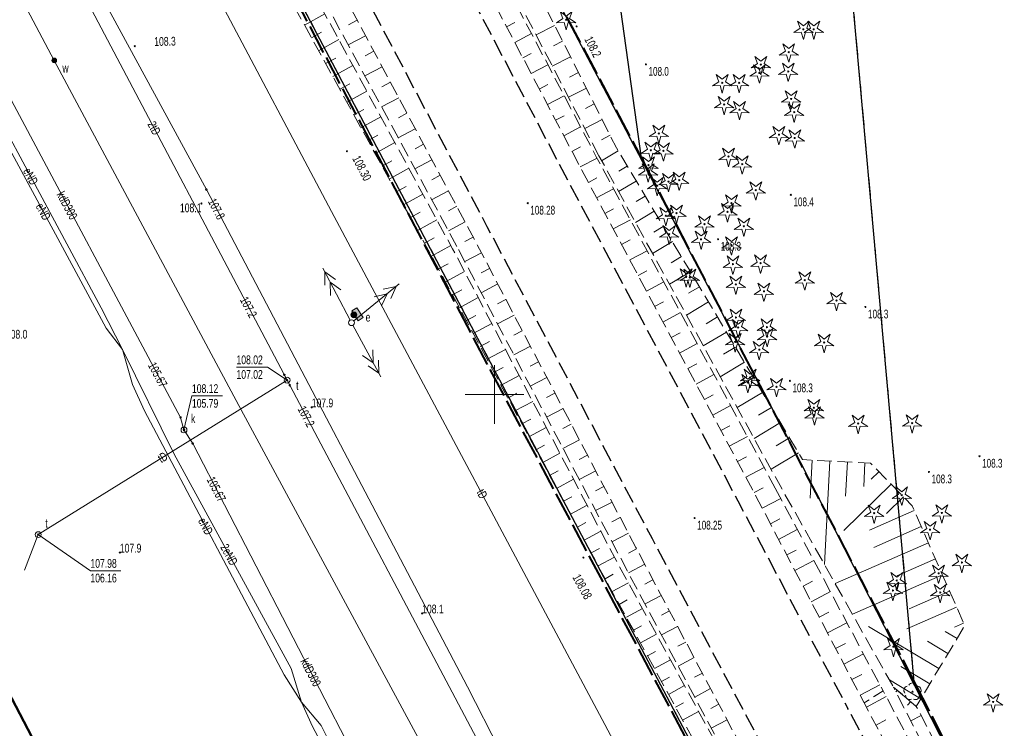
# Model space of a CAD drawing. Header units: metres. Extents: x 7529521 to 7531797, y 5723878 to 5728074.
# Tile 77 of 90: x 7529810 to 7529893, y 5727472 to 5727532. Entities that reach past the tile are written whole.
import ezdxf
from ezdxf.enums import TextEntityAlignment as Align

# ---------------------------------------------------------------- set-up
doc = ezdxf.new("R2010")
doc.units = ezdxf.units.M
for name, pattern in [('11', [3, 2.5, -0.5]), ('4_1', [0]), ('4_SUPE_01', [0]), ('4_SUPK_01', [0]), ('4_SUPT_01', [0]), ('4_SUPW_01', [0]), ('GDE', [0]), ('GUK', [2, 1.5, -0.5]), ('GUZ', [1, 0.5, -0.5]), ('L_0_05', [1.75, 1.25, -0.5]), ('L_0_06', [2, 1.5, -0.5]), ('L_0_09', [2.5, 2, -0.5])]:
    doc.linetypes.add(name, pattern=pattern)
doc.layers.get('0').update_dxf_attribs({"color": 252})
for name, color, linetype, lineweight in [('Dzialki', 80, 'GDE', 30), ('jezdnia', 252, 'L_0_06', 18), ('k', 252, 'Continuous', 18), ('Kontury', 252, 'GUK', 18), ('MPZP', 130, '11', 40), ('RTPW_T_0', 252, 'Continuous', 15), ('RTPW_T_1', 252, 'Continuous', 15), ('skarpa nieumocniona', 252, 'L_0_05', 18), ('SUPE_E_T_3', 240, 'Continuous', 15), ('SUPE_L_1', 240, '4_SUPE_01', 18), ('SUPE_L_2', 240, '4_SUPE_01', 18), ('SUPE_L_3', 240, '4_SUPE_01', 18), ('SUPK_E_T_0', 24, 'Continuous', 15), ('SUPK_L_0', 24, '4_SUPK_01', 18), ('SUPT_E_T_0', 30, 'Continuous', 15), ('SUPT_L_0', 30, '4_SUPT_01', 18), ('SUPW_L_2', 150, '4_SUPW_01', 18), ('SUSM_T_3', 252, 'Continuous', 18), ('SUTE_T_0', 240, 'Continuous', 18), ('SUTK_T_0', 252, 'Continuous', 18), ('SUTT_T_0', 30, 'Continuous', 18), ('SUUK_E_T_9', 34, 'Continuous', 15), ('SUUK_T_2', 34, 'Continuous', 18), ('SUUT_E_T_9', 30, 'Continuous', 15), ('SUUT_T_1', 30, 'Continuous', 18), ('SUUW_E_T_5', 7, 'Continuous', 15), ('SUUW_T_7', 7, 'Continuous', 18), ('Uzytki', 252, 'GUZ', 18), ('wysokosci_naturalne', 7, 'Continuous', 18), ('wysokosci_sztuczne', 7, 'Continuous', 18)]:
    doc.layers.add(name, color=color, linetype=linetype, lineweight=lineweight)
doc.layers.add('zakres', color=7, linetype='L_0_09', lineweight=50, true_color=0xff05ff)
doc.styles.get("Standard").update_dxf_attribs({"font": 'arial.ttf'})

# ---------------------------------------------------------------- blocks, each defined once
blk = doc.blocks.new('2_RTPW01')
at = {"linetype": 'Continuous'}
blk.add_circle((0, 0), 0.045, dxfattribs=at)
blk = doc.blocks.new('2_RTPW02')
at = {"linetype": 'Continuous'}
blk.add_circle((0, 0), 0.045, dxfattribs=at)
blk = doc.blocks.new('4_SUSM04_01')
at = {"linetype": 'Continuous'}
blk.add_circle((0, 0), 0.25, dxfattribs=at)
blk = doc.blocks.new('4_SUPS01_03')
at = {"linetype": 'Continuous'}
blk.add_circle((0, 0), 0.0625, dxfattribs=at)
blk = doc.blocks.new('4_SUPS01_05')
at = {"linetype": 'Continuous'}
blk.add_circle((0, 0), 0.0625, dxfattribs=at)
blk = doc.blocks.new('4_SUPS01_07')
at = {"linetype": 'Continuous'}
blk.add_circle((0, 0), 0.0625, dxfattribs=at)
blk = doc.blocks.new('4_SUUS15_05')
at = {"linetype": 'Continuous'}
blk.add_circle((0, 0), 0.25, dxfattribs=at)
blk = doc.blocks.new('4_SUUS15_07')
at = {"linetype": 'Continuous'}
blk.add_circle((0, 0), 0.25, dxfattribs=at)
blk = doc.blocks.new('4_SUUS25')
at = {"linetype": 'Continuous'}
for radius in [0.2, 0.175, 0.15, 0.125, 0.1, 0.075, 0.05, 0.025, 0.00715]:
    blk.add_circle((0, 0), radius, dxfattribs=at)
blk = doc.blocks.new('OBOP01_01')
at = {"linetype": 'Continuous', "lineweight": 18}
blk.add_hatch(color=0, dxfattribs=at).paths.add_polyline_path([(0, -0.1, 1), (0, 0.1, 1)])
at = {"color": 0, "linetype": 'Continuous', "lineweight": 18, "flags": 128}
blk.add_lwpolyline([(0, -1.74), (-0.35, -0.48), (-1.65, -0.54), (-0.57, 0.18), (-1.02, 1.4), (0, 0.6), (1.02, 1.4), (0.57, 0.18), (1.65, -0.54), (0.35, -0.48), (0, -1.74)], dxfattribs=at)
at = {"color": 0, "linetype": 'Continuous', "lineweight": 18}
blk.add_circle((0, 0), 0.1, dxfattribs=at)
blk = doc.blocks.new('OBOP02_01')
at = {"linetype": 'Continuous', "lineweight": 18}
blk.add_hatch(color=0, dxfattribs=at).paths.add_polyline_path([(0, -0.1, 1), (0, 0.1, 1)])
at = {"color": 0, "linetype": 'Continuous', "lineweight": 18}
blk.add_circle((0, 0), 0.1, dxfattribs=at)
for centre, radius, start, end in [((-0.77, 0.25), 0.7, 101.6336, 222.6627), ((0, 0.8), 0.7, 29.8459, 150.1541), ((0.77, 0.25), 0.7, 317.3373, 78.3664), ((-0.46, -0.64), 0.71, 174.3693, 292.5572), ((0.46, -0.64), 0.71, 247.4428, 5.6307)]:
    blk.add_arc(centre, radius, start, end, dxfattribs=at)
blk = doc.blocks.new('SUSM04_01')
at = {"linetype": 'Continuous', "lineweight": 18, "true_color": 0xffffff}
blk.add_hatch(color=7, dxfattribs=at).paths.add_polyline_path([(0, -0.5, 1), (0, 0.5, 1)])
at = {"color": 0, "linetype": 'Continuous', "lineweight": 18}
blk.add_circle((0, 0), 0.5, dxfattribs=at)
blk = doc.blocks.new('SUUS18_01')
at = {"linetype": 'Continuous', "lineweight": 18, "true_color": 0xffffff}
blk.add_hatch(color=7, dxfattribs=at).paths.add_polyline_path([(1, 0.5), (1, -0.5), (-1, -0.5), (-1, 0.5)])
at = {"color": 0, "linetype": 'Continuous', "lineweight": 18, "flags": 128}
blk.add_lwpolyline([(1, 0.5), (1, -0.5), (-1, -0.5), (-1, 0.5)], close=True, dxfattribs=at)
blk = doc.blocks.new('RTPW01')
at = {"linetype": 'Continuous', "lineweight": 13}
blk.add_hatch(color=0, dxfattribs=at).paths.add_polyline_path([(0, -0.09, 1), (0, 0.09, 1)])
at = {"color": 0, "linetype": 'Continuous', "lineweight": 13}
blk.add_circle((0, 0), 0.0906, dxfattribs=at)
blk = doc.blocks.new('RTPW02')
at = {"linetype": 'Continuous', "lineweight": 13}
blk.add_hatch(color=0, dxfattribs=at).paths.add_polyline_path([(0, -0.09, 1), (0, 0.09, 1)])
at = {"color": 0, "linetype": 'Continuous', "lineweight": 13}
blk.add_circle((0, 0), 0.0906, dxfattribs=at)

msp = doc.modelspace()

# ---------------------------------------------------------------- linework, layer by layer
at = {"layer": 'Dzialki'}
for p, q in [((7529883.55, 5727438.51), (7529764.49, 5727664.25)), ((7529862.56, 5727519.97), (7529842.662, 5727664.508)), ((7529885.83, 5727475.19), (7529874.1, 5727605.344)), ((7529847.41, 5727548.8), (7529862.56, 5727519.97)), ((7529862.56, 5727519.97), (7529876.1, 5727494.21)), ((7529876.1, 5727494.21), (7529885.83, 5727475.19)), ((7529885.83, 5727475.19), (7529924.75, 5727399.03))]:
    msp.add_line(p, q, dxfattribs=at)
at = {"layer": 'jezdnia', "color": 251, "lineweight": 30, "flags": 128}
for points in [[(7529691.09, 5727830.87), (7529707.47, 5727799.92), (7529712.07, 5727791.13), (7529726.83, 5727763.24), (7529737.15, 5727743.67), (7529748.49, 5727722.19), (7529759.95, 5727700.53), (7529774.51, 5727673.1), (7529786.56, 5727650.33), (7529799.02, 5727626.67), (7529815.06, 5727596.45), (7529826.26, 5727575.13), (7529839.99, 5727549.18), (7529856.24, 5727518.3), (7529870.76, 5727490.93), (7529880.14, 5727473.23)], [(7529873.09, 5727469.59), (7529863.47, 5727487.68), (7529849.39, 5727514.32), (7529832.85, 5727545.65), (7529819.44, 5727571.03), (7529807.76, 5727593.05), (7529791.96, 5727622.96), (7529779.37, 5727646.68), (7529767.44, 5727669.23), (7529763.72, 5727676.13), (7529752.62, 5727697.22), (7529741.62, 5727718.07), (7529735.02, 5727730.45), (7529729.78, 5727740.26), (7529723.3, 5727752.49), (7529719.93, 5727759.11), (7529704.22, 5727788.65), (7529700.19, 5727796.33), (7529683.78, 5727827.48)], [(7530249.74, 5726774.91), (7530238.97, 5726795.03), (7530227.73, 5726816.2), (7530211.17, 5726847.69), (7530209.64, 5726850.47), (7530207.76, 5726854.05), (7530192.02, 5726883.78), (7530183.97, 5726898.95), (7530171.46, 5726922.68), (7530157.86, 5726948.23), (7530144.92, 5726972.76), (7530131.87, 5726997.33), (7530119.38, 5727020.86), (7530101.01, 5727055.65), (7530091.95, 5727072.8), (7530088.26, 5727079.82), (7530081.04, 5727093.4), (7530069.61, 5727115.07), (7530057.57, 5727137.9), (7530044.71, 5727162.33), (7530031.59, 5727187.1), (7530018.34, 5727212.06), (7530007.67, 5727232.32), (7529994.99, 5727256.31), (7529991.76, 5727262.47), (7529988.37, 5727268.84), (7529980.42, 5727283.93), (7529967.15, 5727308.88), (7529954.85, 5727332.14), (7529942.09, 5727356.32), (7529930.86, 5727377.61), (7529915.18, 5727407.25), (7529903.89, 5727428.55), (7529894.26, 5727446.69), (7529880.14, 5727473.23)]]:
    msp.add_lwpolyline(points, dxfattribs=at)
at = {"layer": 'k', "linetype": 'Continuous', "lineweight": 18, "flags": 128}
for points in [[(7529850, 5727497.5), (7529850, 5727502.5)], [(7529847.5, 5727500), (7529852.5, 5727500)]]:
    msp.add_lwpolyline(points, dxfattribs=at)
at = {"layer": 'Kontury'}
for p, q in [((7529883.55, 5727438.51), (7529764.49, 5727664.25)), ((7529885.83, 5727475.19), (7529874.1, 5727605.344)), ((7529847.41, 5727548.8), (7529862.56, 5727519.97)), ((7529862.56, 5727519.97), (7529876.1, 5727494.21)), ((7529876.1, 5727494.21), (7529885.83, 5727475.19))]:
    msp.add_line(p, q, dxfattribs=at)
at = {"layer": 'MPZP'}
for points in [[(7529734.002, 5727757.724), (7529748.647, 5727733.924), (7529757.941, 5727716.335), (7529815.493, 5727609.144), (7529862.662, 5727519.935), (7529885.936, 5727475.22), (7529924.912, 5727399.134), (7529950.077, 5727351.576), (7529994.411, 5727268.312), (7530012.901, 5727233.03), (7530025.434, 5727235.532), (7530024.847, 5727266.417), (7530016.159, 5727335.096)], [(7529930.787, 5727330.978), (7529938.191, 5727335.089), (7529919.772, 5727369.926), (7529878.964, 5727446.926), (7529849.379, 5727502.629), (7529826.25, 5727546.699), (7529777.188, 5727639.718), (7529755.108, 5727681.966)]]:
    msp.add_lwpolyline(points, dxfattribs=at)
at = {"layer": 'skarpa nieumocniona', "color": 252, "lineweight": 18, "flags": 128}
for points in [[(7529873.95, 5727492.02), (7529883.15, 5727474.73), (7529881.53, 5727473.69), (7529872.27, 5727491.4), (7529857.46, 5727519.14), (7529841.38, 5727549.79), (7529827.75, 5727575.78), (7529816.4, 5727596.89), (7529800.43, 5727627.4), (7529788.07, 5727650.98), (7529775.85, 5727673.83), (7529761.3, 5727701.31), (7529749.89, 5727722.83), (7529745.5, 5727731.66), (7529738.59, 5727744.81), (7529734.71, 5727751.78), (7529721.04, 5727777.76), (7529718.78, 5727785.32), (7529719.26, 5727785.97), (7529720.21, 5727785.32), (7529722.57, 5727778.44), (7529735.98, 5727752.58), (7529740.01, 5727745.83), (7529746.87, 5727731.94), (7529751.37, 5727723.57), (7529762.58, 5727702.14), (7529777.07, 5727674.48), (7529789.27, 5727651.65), (7529801.89, 5727628.09), (7529817.98, 5727597.91), (7529829.11, 5727576.38), (7529842.73, 5727550.66), (7529858.69, 5727520.28)], [(7529858.92, 5727520.36), (7529843.13, 5727550.74), (7529829.54, 5727576.54), (7529818.17, 5727598.1), (7529802.25, 5727628.37), (7529789.72, 5727651.74), (7529777.43, 5727674.73), (7529763.01, 5727702.36), (7529751.66, 5727723.77), (7529747.02, 5727732.68), (7529742.07, 5727742.55), (7529740.3, 5727746.07), (7529736.28, 5727752.79), (7529722.96, 5727778.55), (7529720.51, 5727785.62), (7529720.17, 5727786.62), (7529721.18, 5727786.48), (7529724.18, 5727779.07), (7529737.32, 5727753.55), (7529741.39, 5727746.1), (7529742.57, 5727742.92), (7529747.41, 5727733.07), (7529748.3, 5727732.22), (7529752.64, 5727724.24), (7529763.4, 5727702.64), (7529778.13, 5727675.21), (7529790.55, 5727652.18), (7529803.03, 5727628.86), (7529819.57, 5727598.9), (7529831.73, 5727577.64), (7529844.97, 5727551.67), (7529860.4, 5727521.06), (7529876.28, 5727494.45), (7529882.07, 5727494.15), (7529885.62, 5727490.52), (7529890.11, 5727480.28), (7529885.98, 5727473.4), (7529884.03, 5727475.04), (7529874.36, 5727492.23)], [(7529846.8, 5727512.64), (7529829.72, 5727544.31), (7529816.42, 5727569.45), (7529804.91, 5727591.65), (7529789.16, 5727621.57), (7529776.58, 5727645.33), (7529764.97, 5727667.76), (7529760.01, 5727677.05), (7529759.96, 5727677.9), (7529761.51, 5727677.21), (7529766.14, 5727668.43), (7529777.93, 5727645.98), (7529790.57, 5727622.09), (7529806.32, 5727592.32), (7529818.12, 5727570.22), (7529831.27, 5727545.1), (7529848.11, 5727513.6), (7529862.06, 5727486.96), (7529871.59, 5727468.94), (7529870.28, 5727468.2), (7529860.61, 5727486.33)], [(7529870.07, 5727468.11), (7529868.75, 5727467.29), (7529858.89, 5727485.31), (7529844.74, 5727511.64), (7529827.24, 5727543.46), (7529814.57, 5727568.44), (7529803.32, 5727591.22), (7529787.67, 5727620.56), (7529775.56, 5727644.97), (7529763.83, 5727667.21), (7529758.27, 5727676.87), (7529759, 5727677.39), (7529759.52, 5727676.72), (7529764.61, 5727667.54), (7529776.27, 5727645.22), (7529788.77, 5727621.28), (7529804.47, 5727591.5), (7529816.06, 5727569.24), (7529829.17, 5727544.17), (7529846.44, 5727512.43), (7529860.26, 5727486.07)], [(7529990.75, 5727270.8), (7529991.1, 5727269.58), (7529989.76, 5727269.69), (7529981.66, 5727284.96), (7529968.42, 5727309.6), (7529956.4, 5727332.85), (7529943.52, 5727357.04), (7529932.32, 5727378.32), (7529916.68, 5727408.01), (7529905.34, 5727429.09), (7529892.28, 5727453.58), (7529881.53, 5727473.69), (7529883.15, 5727474.73), (7529893.81, 5727454.64), (7529907.78, 5727430.14), (7529918.04, 5727408.78), (7529933.92, 5727379.2), (7529945, 5727357.97), (7529957.9, 5727333.39), (7529969.96, 5727310.55), (7529983.13, 5727285.64)], [(7529983.44, 5727285.94), (7529970.26, 5727310.78), (7529958.27, 5727333.6), (7529945.5, 5727358.1), (7529934.19, 5727379.3), (7529918.55, 5727409.13), (7529908.61, 5727430.49), (7529900.32, 5727446.49), (7529894.3, 5727455), (7529884.03, 5727475.04), (7529885.98, 5727473.4), (7529895.32, 5727455.57), (7529905.48, 5727449.97), (7529909.83, 5727431.37), (7529919.57, 5727409.58), (7529935.25, 5727380.05), (7529946.47, 5727357.96), (7529959.36, 5727334.18), (7529971.16, 5727311.05), (7529985.14, 5727286.83), (7529992.81, 5727270.94), (7529992.09, 5727270.12), (7529991.34, 5727270.99)]]:
    msp.add_lwpolyline(points, close=True, dxfattribs=at)
at = {"layer": 'skarpa nieumocniona', "color": 252, "linetype": 'Continuous', "lineweight": 18, "flags": 128}
for points in [[(7529833.804, 5727531.527), (7529835.531, 5727532.477)], [(7529838.303, 5727531.939), (7529837.561, 5727531.543)], [(7529851.039, 5727531.375), (7529851.755, 5727531.751)], [(7529834.406, 5727530.432), (7529835.268, 5727530.905)], [(7529851.736, 5727530.047), (7529853.168, 5727530.798)], [(7529855.14, 5727531.49), (7529853.551, 5727530.689)], [(7529835.009, 5727529.337), (7529836.726, 5727530.281)], [(7529839.01, 5727530.616), (7529837.531, 5727529.826)], [(7529855.816, 5727530.151), (7529855.029, 5727529.754)], [(7529839.717, 5727529.294), (7529838.98, 5727528.9)], [(7529852.433, 5727528.719), (7529853.149, 5727529.094)], [(7529835.611, 5727528.241), (7529836.468, 5727528.712)], [(7529856.491, 5727528.812), (7529854.934, 5727528.027)], [(7529836.214, 5727527.146), (7529837.922, 5727528.086)], [(7529840.425, 5727527.971), (7529838.955, 5727527.185)], [(7529853.129, 5727527.39), (7529854.563, 5727528.142)], [(7529857.166, 5727527.472), (7529856.396, 5727527.084)], [(7529836.816, 5727526.051), (7529837.668, 5727526.519)], [(7529841.132, 5727526.648), (7529840.399, 5727526.256)], [(7529837.418, 5727524.955), (7529839.117, 5727525.89)], [(7529853.826, 5727526.062), (7529854.544, 5727526.438)], [(7529857.842, 5727526.133), (7529856.318, 5727525.364)], [(7529841.839, 5727525.325), (7529840.378, 5727524.544)], [(7529854.523, 5727524.733), (7529855.959, 5727525.487)], [(7529838.021, 5727523.86), (7529838.868, 5727524.326)], [(7529842.546, 5727524.003), (7529841.818, 5727523.613)], [(7529858.517, 5727524.793), (7529857.763, 5727524.413)], [(7529838.623, 5727522.765), (7529840.313, 5727523.694)], [(7529855.219, 5727523.405), (7529855.938, 5727523.782)], [(7529859.192, 5727523.454), (7529857.701, 5727522.702)], [(7529843.254, 5727522.68), (7529841.802, 5727521.904)], [(7529855.916, 5727522.077), (7529857.354, 5727522.831)], [(7529839.225, 5727521.67), (7529840.068, 5727522.133)], [(7529839.828, 5727520.574), (7529841.508, 5727521.498)], [(7529859.867, 5727522.115), (7529859.13, 5727521.743)], [(7529843.961, 5727521.357), (7529843.237, 5727520.97)], [(7529856.613, 5727520.748), (7529857.332, 5727521.126)], [(7529860.562, 5727520.786), (7529859.148, 5727519.942)], [(7529840.43, 5727519.479), (7529841.268, 5727519.94)], [(7529844.668, 5727520.034), (7529843.226, 5727519.263)], [(7529857.31, 5727519.42), (7529858.751, 5727520.176)], [(7529841.033, 5727518.384), (7529842.703, 5727519.303)], [(7529861.331, 5727519.498), (7529860.601, 5727519.062)], [(7529845.376, 5727518.711), (7529844.656, 5727518.327)], [(7529858.014, 5727518.096), (7529858.736, 5727518.481)], [(7529862.1, 5727518.21), (7529860.593, 5727517.31)], [(7529841.635, 5727517.288), (7529842.468, 5727517.747)], [(7529846.083, 5727517.389), (7529844.649, 5727516.622)], [(7529858.721, 5727516.773), (7529860.17, 5727517.547)], [(7529842.237, 5727516.193), (7529843.899, 5727517.107)], [(7529862.869, 5727516.922), (7529862.092, 5727516.458)], [(7529846.79, 5727516.066), (7529846.075, 5727515.684)], [(7529859.428, 5727515.45), (7529860.155, 5727515.838)], [(7529863.638, 5727515.634), (7529862.037, 5727514.679)], [(7529842.84, 5727515.098), (7529843.668, 5727515.554)], [(7529843.442, 5727514.003), (7529845.094, 5727514.911)], [(7529860.134, 5727514.127), (7529861.595, 5727514.907)], [(7529847.497, 5727514.743), (7529846.073, 5727513.981)], [(7529864.406, 5727514.346), (7529863.583, 5727513.855)], [(7529844.044, 5727512.907), (7529844.868, 5727513.36)], [(7529848.203, 5727513.419), (7529847.49, 5727513.046)], [(7529860.841, 5727512.804), (7529861.575, 5727513.195)], [(7529844.647, 5727511.812), (7529846.29, 5727512.716)], [(7529861.548, 5727511.481), (7529863.02, 5727512.267)], [(7529865.175, 5727513.058), (7529863.482, 5727512.047)], [(7529848.899, 5727512.091), (7529847.475, 5727511.345)], [(7529865.944, 5727511.77), (7529865.074, 5727511.251)], [(7529845.24, 5727510.712), (7529846.062, 5727511.153)], [(7529849.595, 5727510.762), (7529848.884, 5727510.389)], [(7529862.255, 5727510.157), (7529862.994, 5727510.552)], [(7529845.832, 5727509.611), (7529847.463, 5727510.488)], [(7529866.713, 5727510.482), (7529864.927, 5727509.416)], [(7529846.424, 5727508.51), (7529847.234, 5727508.945)], [(7529850.291, 5727509.433), (7529848.87, 5727508.689)], [(7529862.962, 5727508.834), (7529864.445, 5727509.627)], [(7529867.481, 5727509.194), (7529866.565, 5727508.647)], [(7529847.016, 5727507.409), (7529848.624, 5727508.273)], [(7529850.987, 5727508.104), (7529850.277, 5727507.732)], [(7529863.668, 5727507.511), (7529864.413, 5727507.909)], [(7529868.25, 5727507.906), (7529866.371, 5727506.784)], [(7529847.608, 5727506.308), (7529848.406, 5727506.737)], [(7529851.683, 5727506.775), (7529850.264, 5727506.033)], [(7529864.375, 5727506.188), (7529865.871, 5727506.987)], [(7529869.019, 5727506.618), (7529868.056, 5727506.043)], [(7529848.2, 5727505.207), (7529849.784, 5727506.059)], [(7529852.378, 5727505.447), (7529851.67, 5727505.076)], [(7529865.082, 5727504.865), (7529865.833, 5727505.266)], [(7529869.788, 5727505.33), (7529867.816, 5727504.153)], [(7529848.791, 5727504.106), (7529849.578, 5727504.529)], [(7529849.383, 5727503.005), (7529850.945, 5727503.845)], [(7529853.074, 5727504.118), (7529851.659, 5727503.376)], [(7529865.789, 5727503.542), (7529867.296, 5727504.347)], [(7529870.557, 5727504.042), (7529869.547, 5727503.44)], [(7529849.975, 5727501.904), (7529850.75, 5727502.321)], [(7529853.77, 5727502.789), (7529853.063, 5727502.419)], [(7529866.495, 5727502.219), (7529867.252, 5727502.623)], [(7529871.325, 5727502.754), (7529869.261, 5727501.522)], [(7529850.567, 5727500.803), (7529852.106, 5727501.63)], [(7529854.466, 5727501.46), (7529853.053, 5727500.72)], [(7529867.202, 5727500.896), (7529868.721, 5727501.707)], [(7529872.094, 5727501.466), (7529871.039, 5727500.836)], [(7529851.159, 5727499.702), (7529851.923, 5727500.112)], [(7529855.162, 5727500.131), (7529854.456, 5727499.762)], [(7529867.909, 5727499.573), (7529868.671, 5727499.98)], [(7529872.863, 5727500.178), (7529870.705, 5727498.89)], [(7529851.751, 5727498.601), (7529853.267, 5727499.416)], [(7529855.858, 5727498.802), (7529854.448, 5727498.064)], [(7529868.616, 5727498.25), (7529870.146, 5727499.067)], [(7529873.632, 5727498.89), (7529872.53, 5727498.232)], [(7529852.343, 5727497.5), (7529853.095, 5727497.904)], [(7529852.935, 5727496.399), (7529854.427, 5727497.201)], [(7529856.554, 5727497.474), (7529855.849, 5727497.105)], [(7529869.323, 5727496.927), (7529870.091, 5727497.337)], [(7529874.4, 5727497.602), (7529872.15, 5727496.259)], [(7529870.029, 5727495.604), (7529871.571, 5727496.428)], [(7529875.169, 5727496.314), (7529874.021, 5727495.628)], [(7529853.526, 5727495.298), (7529854.267, 5727495.696)], [(7529857.25, 5727496.145), (7529855.842, 5727495.408)], [(7529854.118, 5727494.197), (7529855.588, 5727494.987)], [(7529857.945, 5727494.816), (7529857.242, 5727494.448)], [(7529870.736, 5727494.281), (7529871.51, 5727494.694)], [(7529875.938, 5727495.026), (7529873.595, 5727493.627)], [(7529871.443, 5727492.958), (7529872.996, 5727493.788)], [(7529877.107, 5727494.403), (7529876.942, 5727491.17)], [(7529878.605, 5727494.326), (7529878.153, 5727485.489)], [(7529880.103, 5727494.25), (7529879.953, 5727491.319)], [(7529881.601, 5727494.173), (7529881.498, 5727492.147)], [(7529854.71, 5727493.096), (7529855.439, 5727493.488)], [(7529858.641, 5727493.487), (7529857.237, 5727492.752)], [(7529882.792, 5727493.414), (7529882.145, 5727492.78)], [(7529855.302, 5727491.995), (7529856.749, 5727492.773)], [(7529859.337, 5727492.158), (7529858.636, 5727491.791)], [(7529883.841, 5727492.342), (7529879.803, 5727488.389)], [(7529855.894, 5727490.894), (7529856.611, 5727491.28)], [(7529872.15, 5727491.635), (7529872.929, 5727492.051)], [(7529884.89, 5727491.27), (7529883.446, 5727489.856)], [(7529856.486, 5727489.793), (7529857.909, 5727490.558)], [(7529860.033, 5727490.83), (7529858.631, 5727490.095)], [(7529872.847, 5727490.306), (7529874.424, 5727491.131)], [(7529885.804, 5727490.107), (7529882.002, 5727488.442)], [(7529857.078, 5727488.692), (7529857.784, 5727489.072)], [(7529860.729, 5727489.501), (7529860.029, 5727489.134)], [(7529873.541, 5727488.977), (7529874.335, 5727489.392)], [(7529886.405, 5727488.732), (7529882.363, 5727486.963)], [(7529857.669, 5727487.591), (7529859.07, 5727488.344)], [(7529861.425, 5727488.172), (7529860.026, 5727487.439)], [(7529874.236, 5727487.648), (7529875.832, 5727488.482)], [(7529887.007, 5727487.358), (7529879.059, 5727483.879)], [(7529858.261, 5727486.49), (7529858.956, 5727486.863)], [(7529862.121, 5727486.843), (7529861.424, 5727486.475)], [(7529874.931, 5727486.318), (7529875.734, 5727486.738)], [(7529858.853, 5727485.389), (7529860.231, 5727486.13)], [(7529862.823, 5727485.518), (7529861.434, 5727484.782)], [(7529875.625, 5727484.989), (7529877.241, 5727485.833)], [(7529887.609, 5727485.984), (7529884.322, 5727484.545)], [(7529859.452, 5727484.292), (7529860.138, 5727484.667)], [(7529888.21, 5727484.61), (7529880.536, 5727481.251)], [(7529860.052, 5727483.195), (7529861.423, 5727483.945)], [(7529863.524, 5727484.192), (7529862.832, 5727483.825)], [(7529876.32, 5727483.659), (7529877.133, 5727484.084)], [(7529864.226, 5727482.866), (7529862.846, 5727482.136)], [(7529877.015, 5727482.33), (7529878.649, 5727483.184)], [(7529888.812, 5727483.236), (7529885.362, 5727481.726)], [(7529860.652, 5727482.099), (7529861.337, 5727482.473)], [(7529861.252, 5727481.002), (7529862.621, 5727481.75)], [(7529864.928, 5727481.54), (7529864.24, 5727481.176)], [(7529877.71, 5727481), (7529878.532, 5727481.43)], [(7529889.413, 5727481.862), (7529885.174, 5727480.006)], [(7529878.404, 5727479.671), (7529880.058, 5727480.535)], [(7529890.015, 5727480.488), (7529889.226, 5727480.143)], [(7529861.851, 5727479.905), (7529862.535, 5727480.279)], [(7529862.451, 5727478.808), (7529863.819, 5727479.556)], [(7529865.629, 5727480.214), (7529864.258, 5727479.489)], [(7529887.907, 5727476.616), (7529881.912, 5727480.215)], [(7529889.451, 5727479.188), (7529888.437, 5727479.797)], [(7529866.331, 5727478.888), (7529865.647, 5727478.527)], [(7529879.099, 5727478.342), (7529879.931, 5727478.776)], [(7529888.679, 5727477.902), (7529886.927, 5727478.954)], [(7529863.051, 5727477.712), (7529863.734, 5727478.085)], [(7529879.794, 5727477.012), (7529881.467, 5727477.886)], [(7529863.651, 5727476.615), (7529865.017, 5727477.362)], [(7529867.032, 5727477.563), (7529865.67, 5727476.842)], [(7529867.734, 5727476.237), (7529867.055, 5727475.878)], [(7529880.489, 5727475.683), (7529881.33, 5727476.122)], [(7529887.135, 5727475.33), (7529884.667, 5727476.812)], [(7529864.25, 5727475.518), (7529864.933, 5727475.891)], [(7529886.363, 5727474.044), (7529883.686, 5727475.651)], [(7529864.85, 5727474.421), (7529866.215, 5727475.168)], [(7529868.435, 5727474.911), (7529867.082, 5727474.195)], [(7529881.183, 5727474.353), (7529882.875, 5727475.238)], [(7529884.352, 5727474.769), (7529884.238, 5727474.633)], [(7529865.45, 5727473.325), (7529866.132, 5727473.698)], [(7529881.719, 5727473.336), (7529883.406, 5727474.238)], [(7529885.5, 5727473.803), (7529885.24, 5727473.495)], [(7529866.05, 5727472.228), (7529867.413, 5727472.973)], [(7529869.137, 5727473.585), (7529868.463, 5727473.228)], [(7529869.839, 5727472.259), (7529868.495, 5727471.548)], [(7529882.545, 5727471.793), (7529883.386, 5727472.243)], [(7529886.384, 5727472.625), (7529885.504, 5727472.164)]]:
    msp.add_lwpolyline(points, dxfattribs=at)
at = {"layer": 'SUPE_L_1', "linetype": '4_SUPE_01'}
for p, q in [((7529825.44, 5727517.48), (7529804.97, 5727555.24)), ((7529847.71, 5727475.06), (7529825.44, 5727517.48)), ((7529861.77, 5727447.5), (7529847.71, 5727475.06))]:
    msp.add_line(p, q, dxfattribs=at)
at = {"layer": 'SUPE_L_2', "linetype": '4_SUPE_01'}
for p, q in [((7529837.703, 5727506.351), (7529835.365, 5727510.771)), ((7529835.554, 5727509.343), (7529835.529, 5727510.461)), ((7529836.438, 5727509.811), (7529835.529, 5727510.461)), ((7529836.022, 5727508.46), (7529835.996, 5727509.577)), ((7529836.906, 5727508.927), (7529835.996, 5727509.577)), ((7529838.014, 5727506.288), (7529841.892, 5727509.444)), ((7529840.529, 5727508.98), (7529841.62, 5727509.223)), ((7529841.16, 5727508.204), (7529841.62, 5727509.223)), ((7529839.753, 5727508.349), (7529840.845, 5727508.592)), ((7529840.385, 5727507.573), (7529840.845, 5727508.592)), ((7529840.305, 5727501.506), (7529837.938, 5727505.91)), ((7529839.666, 5727502.695), (7529838.752, 5727503.339)), ((7529839.666, 5727502.695), (7529839.633, 5727503.812)), ((7529840.14, 5727501.814), (7529839.226, 5727502.458)), ((7529840.14, 5727501.814), (7529840.107, 5727502.931))]:
    msp.add_line(p, q, dxfattribs=at)
at = {"layer": 'SUPE_L_3', "linetype": '4_SUPE_01'}
for p, q in [((7529804.01, 5727529.55), (7529816.88, 5727505.66)), ((7529816.48, 5727507.39), (7529804.42, 5727529.82)), ((7529818.28, 5727503.84), (7529816.48, 5727507.39)), ((7529816.88, 5727505.66), (7529818.28, 5727503.84)), ((7529822.7, 5727494.92), (7529818.28, 5727503.84)), ((7529818.28, 5727503.84), (7529819.15, 5727500.87)), ((7529819.15, 5727500.87), (7529820.15, 5727498.61)), ((7529820.15, 5727498.61), (7529832.08, 5727476.1)), ((7529832.68, 5727476.63), (7529822.7, 5727494.92)), ((7529833.56, 5727473.75), (7529832.68, 5727476.63)), ((7529832.08, 5727476.1), (7529833.56, 5727473.75)), ((7529833.56, 5727473.75), (7529835.24, 5727471.77)), ((7529834.48, 5727471.68), (7529833.56, 5727473.75)), ((7529838.72, 5727463.86), (7529834.48, 5727471.68)), ((7529835.24, 5727471.77), (7529839.16, 5727463.87))]:
    msp.add_line(p, q, dxfattribs=at)
at = {"layer": 'SUPK_L_0', "linetype": '4_SUPK_01'}
for p, q in [((7529823.24, 5727498.05), (7529805.94, 5727530.46)), ((7529823.53, 5727496.98), (7529823.24, 5727498.05)), ((7529824.27, 5727495.82), (7529823.53, 5727496.98)), ((7529841.26, 5727462.96), (7529824.27, 5727495.82))]:
    msp.add_line(p, q, dxfattribs=at)
at = {"layer": 'SUPK_L_0', "linetype": '4_1'}
for p, q in [((7529823.24, 5727498.05), (7529805.94, 5727530.46)), ((7529823.53, 5727496.98), (7529823.24, 5727498.05)), ((7529824.27, 5727495.82), (7529823.53, 5727496.98)), ((7529841.26, 5727462.96), (7529824.27, 5727495.82))]:
    msp.add_line(p, q, dxfattribs=at)
at = {"layer": 'SUPT_L_0', "linetype": '4_SUPT_01'}
for p, q in [((7529836.11, 5727515.62), (7529737.4, 5727702.05)), ((7529811.02, 5727541.63), (7529832.32, 5727501.23)), ((7529872.44, 5727447.41), (7529836.11, 5727515.62)), ((7529832.32, 5727501.23), (7529811.1, 5727488.05)), ((7529864.05, 5727441.24), (7529832.32, 5727501.23)), ((7529811.1, 5727488.05), (7529809.94, 5727485.03))]:
    msp.add_line(p, q, dxfattribs=at)
at = {"layer": 'SUPW_L_2', "linetype": '4_SUPW_01'}
for p, q in [((7529786.2, 5727578.08), (7529812.47, 5727528.5)), ((7529812.47, 5727528.5), (7529828.2, 5727499.06)), ((7529828.2, 5727499.06), (7529856.12, 5727447.39))]:
    msp.add_line(p, q, dxfattribs=at)
at = {"layer": 'SUPW_L_2', "linetype": '4_1'}
for p, q in [((7529786.2, 5727578.08), (7529812.47, 5727528.5)), ((7529812.47, 5727528.5), (7529828.2, 5727499.06)), ((7529828.2, 5727499.06), (7529856.12, 5727447.39))]:
    msp.add_line(p, q, dxfattribs=at)
at = {"layer": 'SUTK_T_0', "linetype": 'Continuous'}
for p, q in [((7529823.53, 5727496.98), (7529824.21, 5727499.88)), ((7529824.21, 5727499.88), (7529826.816, 5727499.88))]:
    msp.add_line(p, q, dxfattribs=at)
at = {"layer": 'SUTT_T_0', "linetype": 'Continuous'}
for p, q in [((7529828.007, 5727502.34), (7529830.64, 5727502.34)), ((7529832.32, 5727501.23), (7529830.64, 5727502.34)), ((7529811.1, 5727488.05), (7529815.55, 5727484.97)), ((7529815.55, 5727484.97), (7529818.156, 5727484.97))]:
    msp.add_line(p, q, dxfattribs=at)
at = {"layer": 'Uzytki'}
for p, q in [((7529764.49, 5727664.25), (7529883.55, 5727438.51)), ((7529876.1, 5727494.21), (7529834.29, 5727573.74)), ((7529885.83, 5727475.19), (7529876.1, 5727494.21)), ((7529924.75, 5727399.03), (7529885.83, 5727475.19))]:
    msp.add_line(p, q, dxfattribs=at)
at = {"layer": 'wysokosci_naturalne', "color": 252}
for p in [(7529862.92, 5727528.17), (7529875.28, 5727517.04), (7529869.08, 5727513.25), (7529881.64, 5727507.47), (7529875.2, 5727501.17), (7529891.37, 5727494.74), (7529887.06, 5727493.4)]:
    msp.add_point(p, dxfattribs=at)
at = {"layer": 'wysokosci_sztuczne', "color": 252}
for p in [(7529852.84, 5727516.33), (7529867.07, 5727489.46)]:
    msp.add_point(p, dxfattribs=at)
at = {"layer": 'zakres', "color": 210, "lineweight": 50, "ltscale": 10}
msp.add_lwpolyline([(7530152.66, 5726824.25), (7529893.98, 5727312.41), (7529655.25, 5727765.72), (7529520.835, 5728019.58), (7529624.442, 5728074.211), (7529680.51, 5727967.68), (7529859.76, 5727632.54), (7529930.53, 5727498.32), (7530038.61, 5727292.3), (7530118.22, 5727141.23), (7530175.57, 5727034.73), (7530261.4, 5726875.73), (7530322.6, 5726755.46)], dxfattribs=at)

# ---------------------------------------------------------------- block references
at = {"color": 74, "linetype": 'Continuous', "xscale": 0.5, "yscale": 0.5, "zscale": 0.5}
for name, p in [('OBOP01_01', (7529856.118, 5727531.98)), ('OBOP01_01', (7529876.347, 5727531.158)), ('OBOP01_01', (7529877.232, 5727531.164)), ('OBOP01_01', (7529875.097, 5727529.214)), ('OBOP01_01', (7529872.722, 5727528.15)), ('OBOP01_01', (7529875.066, 5727527.565)), ('OBOP01_01', (7529872.595, 5727527.426)), ('OBOP01_01', (7529869.432, 5727526.596)), ('OBOP01_01', (7529870.878, 5727526.6)), ('OBOP01_01', (7529875.302, 5727525.217)), ('OBOP01_01', (7529869.598, 5727524.74)), ('OBOP01_01', (7529870.904, 5727524.304)), ('OBOP01_01', (7529875.572, 5727524.091)), ('OBOP01_01', (7529864.02, 5727522.278)), ('OBOP01_01', (7529874.268, 5727522.17)), ('OBOP01_01', (7529875.61, 5727521.89)), ('OBOP01_01', (7529863.344, 5727520.837)), ('OBOP01_01', (7529864.411, 5727520.786)), ('OBOP01_01', (7529869.958, 5727520.308)), ('OBOP01_01', (7529863.139, 5727519.569)), ('OBOP01_01', (7529871.142, 5727519.662)), ('OBOP01_01', (7529863.118, 5727518.996)), ('OBOP01_01', (7529865.768, 5727518.283)), ('OBOP01_01', (7529863.888, 5727517.817)), ('OBOP01_01', (7529864.847, 5727518.166)), ('OBOP01_01', (7529872.285, 5727517.442)), ('OBOP01_01', (7529870.211, 5727516.332)), ('OBOP01_01', (7529864.62, 5727515.256)), ('OBOP01_01', (7529865.535, 5727515.468)), ('OBOP01_01', (7529869.872, 5727515.586)), ('OBOP01_01', (7529867.921, 5727514.542)), ('OBOP01_01', (7529871.271, 5727514.353)), ('OBOP01_01', (7529864.899, 5727513.684)), ('OBOP01_01', (7529867.625, 5727513.243)), ('OBOP01_01', (7529870.209, 5727512.764)), ('OBOP01_01', (7529870.347, 5727511.121)), ('OBOP01_01', (7529872.704, 5727511.206)), ('OBOP01_01', (7529866.36, 5727510.033)), ('OBOP01_01', (7529866.664, 5727509.993)), ('OBOP01_01', (7529870.586, 5727509.402)), ('OBOP01_01', (7529876.463, 5727509.765)), ('OBOP01_01', (7529872.989, 5727508.807)), ('OBOP01_01', (7529879.168, 5727508.017)), ('OBOP01_01', (7529870.603, 5727506.575)), ('OBOP01_01', (7529870.787, 5727505.717)), ('OBOP01_01', (7529873.247, 5727505.748)), ('OBOP01_01', (7529873.255, 5727504.94)), ('OBOP01_01', (7529870.525, 5727504.499)), ('OBOP01_01', (7529878.12, 5727504.439)), ('OBOP01_01', (7529872.588, 5727503.831)), ('OBOP01_01', (7529871.814, 5727501.452)), ('OBOP01_01', (7529871.616, 5727501.022)), ('OBOP01_01', (7529874.061, 5727500.665)), ('OBOP01_01', (7529877.241, 5727498.879)), ('OBOP01_01', (7529877.291, 5727498.265)), ('OBOP01_01', (7529881.029, 5727497.531)), ('OBOP01_01', (7529885.628, 5727497.564)), ('OBOP01_01', (7529884.733, 5727491.414)), ('OBOP01_01', (7529882.381, 5727489.874)), ('OBOP01_01', (7529888.153, 5727489.898)), ('OBOP01_01', (7529887.151, 5727488.473)), ('OBOP01_01', (7529889.871, 5727485.67)), ('OBOP01_01', (7529887.885, 5727484.752)), ('OBOP01_01', (7529884.312, 5727484.13)), ('OBOP01_01', (7529883.99, 5727483.285)), ('OBOP01_01', (7529888.025, 5727483.107)), ('OBOP01_01', (7529884.026, 5727478.492)), ('OBOP02_01', (7529885.656, 5727474.647)), ('OBOP01_01', (7529892.531, 5727473.775))]:
    msp.add_blockref(name, p, dxfattribs=at)
at = {"color": 252, "linetype": 'Continuous', "xscale": 0.5, "yscale": 0.5, "zscale": 0.5}
for name, p, rotation in [('SUUS18_01', (7529838.32, 5727506.85), 303), ('SUSM04_01', (7529838.02, 5727506.8), 359)]:
    msp.add_blockref(name, p, dxfattribs=dict(at, rotation=rotation))
at = {"layer": 'RTPW_T_0'}
for p in [(7529857.01, 5727531.41), (7529819.33, 5727529.72), (7529825.02, 5727516.3), (7529834.42, 5727498.91), (7529818.06, 5727486.52), (7529843.84, 5727481.33)]:
    msp.add_blockref('2_RTPW01', p, dxfattribs=at)
at = {"layer": 'RTPW_T_1'}
for p in [(7529837.42, 5727520.76), (7529857.59, 5727486.09)]:
    msp.add_blockref('2_RTPW02', p, dxfattribs=at)
at = {"layer": 'SUSM_T_3'}
msp.add_blockref('4_SUSM04_01', (7529837.82, 5727506.13), dxfattribs=at)
at = {"layer": 'SUTE_T_0'}
msp.add_blockref('4_SUPS01_03', (7529825.44, 5727517.48), dxfattribs=at)
at = {"layer": 'SUTK_T_0'}
for p in [(7529823.24, 5727498.05), (7529823.53, 5727496.98), (7529824.27, 5727495.82)]:
    msp.add_blockref('4_SUPS01_05', p, dxfattribs=at)
at = {"layer": 'SUTT_T_0'}
for p in [(7529832.09, 5727501.67), (7529832.32, 5727501.23), (7529832.55, 5727500.79), (7529811.1, 5727488.05)]:
    msp.add_blockref('4_SUPS01_07', p, dxfattribs=at)
at = {"layer": 'SUUK_T_2'}
msp.add_blockref('4_SUUS15_05', (7529823.53, 5727496.98), dxfattribs=at)
at = {"layer": 'SUUT_T_1'}
for p in [(7529832.32, 5727501.23), (7529811.1, 5727488.05)]:
    msp.add_blockref('4_SUUS15_07', p, dxfattribs=at)
at = {"layer": 'SUUW_T_7'}
msp.add_blockref('4_SUUS25', (7529812.47, 5727528.5), dxfattribs=at)
at = {"layer": 'wysokosci_naturalne', "color": 252, "linetype": 'Continuous', "xscale": 0.5, "yscale": 0.5, "zscale": 0.5}
for p in [(7529862.92, 5727528.17), (7529875.28, 5727517.04), (7529869.08, 5727513.25), (7529881.64, 5727507.47), (7529875.2, 5727501.17), (7529891.37, 5727494.74), (7529887.06, 5727493.4)]:
    msp.add_blockref('RTPW01', p, dxfattribs=at)
at = {"layer": 'wysokosci_sztuczne', "color": 252, "linetype": 'Continuous', "xscale": 0.5, "yscale": 0.5, "zscale": 0.5}
for p in [(7529852.84, 5727516.33), (7529867.07, 5727489.46)]:
    msp.add_blockref('RTPW02', p, dxfattribs=at)

# ---------------------------------------------------------------- texts
at = {"layer": 'RTPW_T_0', "width": 0.7}
for s, rotation, p in [('108.3', 1.02001, (7529821, 5727529.74)), ('108.2', 297.25, (7529857.65, 5727530.31))]:
    msp.add_text(s, height=0.75, rotation=rotation, dxfattribs=at).set_placement(p)
msp.add_text('108.1', height=0.75, dxfattribs=at).set_placement((7529825.02, 5727516.3), align=Align.TOP_RIGHT)
for s, p in [('108.0', (7529808.34, 5727504.77)), ('107.9', (7529834.42, 5727498.91)), ('107.9', (7529818.06, 5727486.52)), ('108.1', (7529843.84, 5727481.33))]:
    msp.add_text(s, height=0.75, dxfattribs=at).set_placement(p)
at = {"layer": 'RTPW_T_1', "width": 0.7}
for s, rotation, p in [('108.30', 297.25, (7529837.86, 5727520.14)), ('108.08', 298.89, (7529856.63, 5727484.41))]:
    msp.add_text(s, height=0.75, rotation=rotation, dxfattribs=at).set_placement(p)
at = {"layer": 'SUPE_E_T_3', "width": 0.7}
for s, rotation, p in [('eND', 298.27, (7529810.45, 5727518.61)), ('eND', 298.31, (7529811.53, 5727515.6)), ('eND', 297.92, (7529825.37, 5727488.76)), ('2eND', 298.62, (7529827.38, 5727486.34))]:
    msp.add_text(s, height=0.75, rotation=rotation, dxfattribs=at).set_placement(p, align=Align.MIDDLE)
at = {"layer": 'SUPK_E_T_0', "width": 0.7}
for rotation, p in [(298.09, (7529813.58, 5727516.14)), (297.34, (7529834.36, 5727476.31))]:
    msp.add_text('kdD300', height=0.75, rotation=rotation, dxfattribs=at).set_placement(p, align=Align.MIDDLE)
at = {"layer": 'SUPT_E_T_0', "width": 0.7}
for s, rotation, p in [('2tD', 297.8, (7529820.99, 5727522.73)), ('tD', 31.84001, (7529821.71, 5727494.64)), ('tD', 298.04, (7529848.95, 5727491.52))]:
    msp.add_text(s, height=0.75, rotation=rotation, dxfattribs=at).set_placement(p, align=Align.MIDDLE)
at = {"layer": 'SUTE_T_0', "width": 0.7}
msp.add_text('107.8', height=0.75, rotation=297.7, dxfattribs=at).set_placement((7529825.88, 5727516.65), align=Align.MIDDLE_LEFT)
at = {"layer": 'SUTK_T_0', "width": 0.7}
for rotation, p in [(298.09, (7529821.29, 5727501.69)), (297.34, (7529826.29, 5727491.92))]:
    msp.add_text('105.67', height=0.75, rotation=rotation, dxfattribs=at).set_placement(p, align=Align.MIDDLE)
for s, p in [('108.12', (7529824.21, 5727500.88)), ('105.79', (7529824.21, 5727499.63))]:
    msp.add_text(s, height=0.75, dxfattribs=at).set_placement(p, align=Align.TOP_LEFT)
at = {"layer": 'SUTT_T_0', "width": 0.7}
for rotation, p in [(297.8, (7529828.61, 5727508.26)), (297.91, (7529833.53, 5727498.94))]:
    msp.add_text('107.2', height=0.75, rotation=rotation, dxfattribs=at).set_placement(p, align=Align.MIDDLE_LEFT)
for s, p in [('108.02', (7529828.007, 5727503.34)), ('107.02', (7529828.007, 5727502.09)), ('107.98', (7529815.55, 5727485.97)), ('106.16', (7529815.55, 5727484.72))]:
    msp.add_text(s, height=0.75, dxfattribs=at).set_placement(p, align=Align.TOP_LEFT)
at = {"layer": 'SUUK_E_T_9', "width": 0.7}
msp.add_text('k', height=0.75, dxfattribs=at).set_placement((7529824.13, 5727497.58))
at = {"layer": 'SUUT_E_T_9', "width": 0.7}
for p in [(7529833.09, 5727500.4), (7529811.7, 5727488.65)]:
    msp.add_text('t', height=0.75, dxfattribs=at).set_placement(p)
at = {"layer": 'SUUW_E_T_5', "color": 150, "width": 0.7}
for s, p in [('w', (7529813.16, 5727527.47)), ('e', (7529839.023, 5727506.225))]:
    msp.add_text(s, height=0.75, dxfattribs=at).set_placement(p)
at = {"layer": 'wysokosci_naturalne', "color": 252, "lineweight": 15, "width": 0.66}
for s, p in [('108.0', (7529863.145, 5727527.195)), ('108.4', (7529875.505, 5727516.065)), ('108.3', (7529869.305, 5727512.275)), ('108.3', (7529881.865, 5727506.495)), ('108.3', (7529875.425, 5727500.195)), ('108.3', (7529891.595, 5727493.765)), ('108.3', (7529887.285, 5727492.425))]:
    msp.add_text(s, height=0.75, dxfattribs=at).set_placement(p)
at = {"layer": 'wysokosci_sztuczne', "color": 252, "lineweight": 15, "width": 0.66}
for s, p in [('108.28', (7529853.065, 5727515.355)), ('108.25', (7529867.295, 5727488.485))]:
    msp.add_text(s, height=0.75, dxfattribs=at).set_placement(p)

doc.saveas('drawing.dxf')
